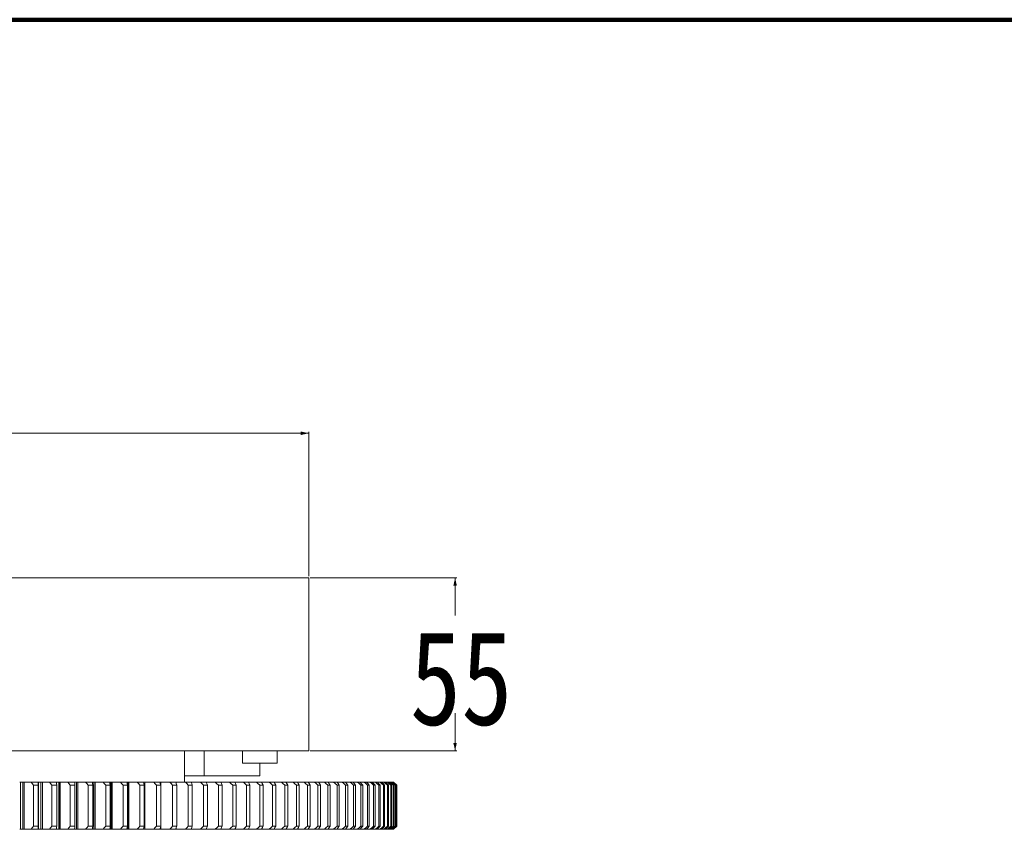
# Model space of a CAD drawing. Header units: millimetres. Extents: x 0 to 3066, y -1 to 2172.
# Tile 30 of 31: x 1889 to 2202, y 1914 to 2172. Entities that reach past the tile are written whole.
import ezdxf
from ezdxf.lldxf.tags import DXFTag

# ---------------------------------------------------------------- set-up
doc = ezdxf.new("R2010")
doc.units = ezdxf.units.MM
doc.layers.add('1', color=7, linetype='Continuous', true_color=0xffffff)
doc.styles.add('宋体', font='SimSun.ttf')
tags = doc.linetypes.add('DASHED', pattern=[25.72, 12.86, -12.86]).pattern_tags.tags
tags[6:7] = [DXFTag(74, 4), DXFTag(75, 0), DXFTag(340, '0'), DXFTag(46, 0.0), DXFTag(50, 0.0), DXFTag(44, 0.0), DXFTag(45, 0.0)]
tags[4:5] = [DXFTag(74, 4), DXFTag(75, 0), DXFTag(340, '0'), DXFTag(46, 0.0), DXFTag(50, 0.0), DXFTag(44, 0.0), DXFTag(45, 0.0)]
doc.dimstyles.get("Standard").update_dxf_attribs({"dimtxt": 0.18, "dimasz": 0.18, "dimexe": 0.18, "dimexo": 0.0625, "dimgap": 0.09, "dimtad": 0, "dimtih": 1, "dimtoh": 1, "dimdec": 4, "dimzin": 0, "dimdsep": 46, "dimtxsty": 'Standard', "dimcen": 0.09, "dimadec": 0, "dimazin": 0, "dimtfac": 1, "dimtdec": 4, "dimtofl": 0, "dimtmove": 0, "dimatfit": 3, "dimfxl": 0, "dimtolj": 1, "dimtzin": 0, "dimarcsym": 0})

# ---------------------------------------------------------------- blocks, each defined once
blk = doc.blocks.new('_U3')
at = {"layer": '1', "color": 7, "lineweight": 13, "transparency": 16777216}
for p, q in [((1676.47, 1994.74), (1676.47, 2040.74)), ((1676.47, 2040.24), (1773.26, 2040.24)), ((1980.47, 2040.24), (1883.69, 2040.24)), ((1980.47, 1994.74), (1980.47, 2040.74))]:
    blk.add_line(p, q, dxfattribs=at)
for points in [[(1676.47, 2040.24), (1678.97, 2040.79), (1678.97, 2039.68)], [(1980.47, 2040.24), (1977.97, 2039.68), (1977.97, 2040.79)]]:
    blk.add_solid(points, dxfattribs=at)
at = {"layer": '1', "color": 7, "linetype": 'Continuous', "lineweight": 13, "transparency": 16777216, "char_height": 30, "attachment_point": 7, "line_spacing_factor": 1.019642, "style": '宋体'}
for s, insert in [('\\f宋体|b0|i0;\\W0.8000;%%c', (1775.35, 2020.45)), ('\\f宋体|b0|i0;\\W0.8000;304', (1835.35, 2020.45))]:
    blk.add_mtext(s, dxfattribs=dict(at, insert=insert))
blk = doc.blocks.new('_U13')
at = {"layer": '1', "color": 7, "lineweight": 13, "transparency": 16777216}
for p, q in [((1980.97, 1994.24), (2027.56, 1994.24)), ((2027.06, 1994.24), (2027.06, 1982.24)), ((2027.06, 1939.24), (2027.06, 1951.24)), ((1980.97, 1939.24), (2027.56, 1939.24))]:
    blk.add_line(p, q, dxfattribs=at)
for points in [[(2027.06, 1994.24), (2027.61, 1991.74), (2026.5, 1991.74)], [(2027.06, 1939.24), (2026.5, 1941.74), (2027.61, 1941.74)]]:
    blk.add_solid(points, dxfattribs=at)
at = {"layer": '1', "color": 7, "linetype": 'Continuous', "lineweight": 13, "transparency": 16777216, "insert": (2012.67, 1946.95), "char_height": 30, "attachment_point": 7, "line_spacing_factor": 1.019642, "style": '宋体'}
blk.add_mtext('\\f宋体|b0|i0;\\W0.8000;55', dxfattribs=at)

msp = doc.modelspace()

# ---------------------------------------------------------------- linework, layer by layer
at = {"layer": '1', "color": 7, "linetype": 'Continuous', "lineweight": 200}
msp.add_line((0, 2171.816), (3065.892, 2171.816), dxfattribs=at)
at = {"layer": '1', "color": 7, "linetype": 'Continuous', "lineweight": 13}
for p, q in [((1736.071, 1994.237), (1980.475, 1994.237)), ((1980.475, 1939.237), (1980.475, 1994.237)), ((1980.475, 1939.237), (1736.071, 1939.237)), ((1940.975, 1929.237), (1940.975, 1939.237)), ((1947.269, 1939.237), (1947.269, 1931.237)), ((1959.446, 1939.237), (1959.446, 1935.237)), ((1970.446, 1935.237), (1970.446, 1939.237)), ((1964.946, 1935.237), (1959.446, 1935.237)), ((1970.446, 1935.237), (1964.946, 1935.237)), ((1964.946, 1935.237), (1964.946, 1931.237)), ((1940.975, 1931.237), (1947.269, 1931.237)), ((1964.946, 1931.237), (1947.269, 1931.237)), ((1888.534, 1929.237), (1888.761, 1929.237)), ((1889.53, 1929.237), (1888.761, 1929.237)), ((1888.761, 1914.237), (1888.761, 1929.237)), ((1889.53, 1929.237), (1889.983, 1929.237)), ((1889.53, 1914.237), (1889.53, 1929.237)), ((1892.185, 1929.237), (1889.983, 1929.237)), ((1889.983, 1914.237), (1889.983, 1929.237)), ((1892.185, 1929.237), (1894.433, 1929.237)), ((1892.906, 1915.237), (1892.906, 1928.237)), ((1894.438, 1928.237), (1892.906, 1928.237)), ((1894.438, 1929.237), (1894.54, 1929.237)), ((1894.438, 1915.237), (1894.438, 1928.237)), ((1894.439, 1914.978), (1894.439, 1928.497)), ((1894.54, 1914.237), (1894.54, 1929.237)), ((1894.54, 1929.237), (1895.299, 1929.237)), ((1895.299, 1929.237), (1895.755, 1929.237)), ((1895.299, 1914.237), (1895.299, 1929.237)), ((1898.048, 1929.237), (1895.755, 1929.237)), ((1895.755, 1914.237), (1895.755, 1929.237)), ((1898.048, 1929.237), (1900.237, 1929.237)), ((1900.308, 1928.237), (1898.797, 1928.237)), ((1898.797, 1915.237), (1898.797, 1928.237)), ((1900.984, 1929.237), (1900.237, 1929.237)), ((1900.307, 1915.237), (1900.307, 1928.237)), ((1900.984, 1929.237), (1901.445, 1929.237)), ((1900.984, 1914.237), (1900.984, 1929.237)), ((1903.826, 1929.237), (1901.445, 1929.237)), ((1901.445, 1914.237), (1901.445, 1929.237)), ((1903.826, 1929.237), (1906.007, 1929.237)), ((1904.601, 1915.237), (1904.601, 1928.237)), ((1906.088, 1928.237), (1904.601, 1928.237)), ((1906.087, 1915.237), (1906.087, 1928.237)), ((1906.58, 1929.237), (1906.105, 1929.237)), ((1906.58, 1929.237), (1907.043, 1929.237)), ((1906.58, 1914.237), (1906.58, 1929.237)), ((1909.509, 1929.237), (1907.043, 1929.237)), ((1907.043, 1914.237), (1907.043, 1929.237)), ((1909.509, 1929.237), (1911.652, 1929.237)), ((1911.771, 1928.237), (1910.31, 1928.237)), ((1910.31, 1915.237), (1910.31, 1928.237)), ((1912.077, 1929.237), (1911.751, 1929.237)), ((1911.771, 1915.237), (1911.771, 1928.237)), ((1912.077, 1929.237), (1912.543, 1929.237)), ((1912.077, 1914.237), (1912.077, 1929.237)), ((1915.091, 1929.237), (1912.543, 1929.237)), ((1912.543, 1914.237), (1912.543, 1929.237)), ((1915.091, 1929.237), (1917.194, 1929.237)), ((1915.917, 1915.237), (1915.917, 1928.237)), ((1917.35, 1928.237), (1915.917, 1928.237)), ((1917.471, 1929.237), (1917.293, 1929.237)), ((1917.35, 1915.237), (1917.35, 1928.237)), ((1917.471, 1929.237), (1917.938, 1929.237)), ((1917.471, 1914.237), (1917.471, 1929.237)), ((1920.565, 1929.237), (1917.938, 1929.237)), ((1917.938, 1914.237), (1917.938, 1929.237)), ((1920.566, 1929.237), (1922.626, 1929.237)), ((1922.819, 1928.237), (1921.415, 1928.237)), ((1921.415, 1915.237), (1921.415, 1928.237)), ((1922.754, 1929.237), (1923.223, 1929.237)), ((1922.754, 1928.574), (1922.754, 1929.237)), ((1922.819, 1915.237), (1922.819, 1928.237)), ((1925.925, 1929.237), (1923.223, 1929.237)), ((1923.223, 1914.237), (1923.223, 1929.237)), ((1925.925, 1929.237), (1927.94, 1929.237)), ((1926.797, 1915.237), (1926.797, 1928.237)), ((1928.17, 1928.237), (1926.797, 1928.237)), ((1927.947, 1929.237), (1928.389, 1929.237)), ((1928.17, 1915.237), (1928.17, 1928.237)), ((1931.163, 1929.237), (1928.389, 1929.237)), ((1928.389, 1914.237), (1928.389, 1929.237)), ((1931.163, 1929.237), (1933.13, 1929.237)), ((1932.057, 1915.237), (1932.057, 1928.237)), ((1933.397, 1928.237), (1932.057, 1928.237)), ((1933.139, 1929.237), (1933.43, 1929.237)), ((1933.397, 1915.237), (1933.397, 1928.237)), ((1936.274, 1929.237), (1933.43, 1929.237)), ((1933.43, 1914.237), (1933.43, 1929.237)), ((1936.274, 1929.237), (1938.19, 1929.237)), ((1937.188, 1915.237), (1937.188, 1928.237)), ((1938.494, 1928.237), (1937.188, 1928.237)), ((1938.191, 1929.237), (1938.341, 1929.237)), ((1941.25, 1929.237), (1938.341, 1929.237)), ((1938.341, 1928.739), (1938.341, 1929.237)), ((1938.493, 1915.237), (1938.493, 1928.237)), ((1941.25, 1929.237), (1943.113, 1929.237)), ((1942.183, 1915.237), (1942.183, 1928.237)), ((1943.453, 1928.237), (1942.183, 1928.237)), ((1946.085, 1929.237), (1943.115, 1929.237)), ((1943.453, 1915.237), (1943.453, 1928.237)), ((1946.085, 1929.237), (1947.893, 1929.237)), ((1947.037, 1915.237), (1947.037, 1928.237)), ((1948.269, 1928.237), (1947.037, 1928.237)), ((1947.994, 1929.237), (1950.774, 1929.237)), ((1948.269, 1915.237), (1948.269, 1928.237)), ((1950.774, 1929.237), (1952.525, 1929.237)), ((1952.935, 1928.237), (1951.743, 1928.237)), ((1951.743, 1915.237), (1951.743, 1928.237)), ((1955.311, 1929.237), (1952.625, 1929.237)), ((1952.935, 1915.237), (1952.935, 1928.237)), ((1955.311, 1929.237), (1957.001, 1929.237)), ((1956.295, 1915.237), (1956.295, 1928.237)), ((1957.447, 1928.237), (1956.295, 1928.237)), ((1959.689, 1929.237), (1957.102, 1929.237)), ((1957.447, 1915.237), (1957.447, 1928.237)), ((1959.689, 1929.237), (1961.318, 1929.237)), ((1961.798, 1928.237), (1960.688, 1928.237)), ((1960.688, 1915.237), (1960.688, 1928.237)), ((1963.904, 1929.237), (1961.42, 1929.237)), ((1961.798, 1915.237), (1961.798, 1928.237)), ((1963.904, 1929.237), (1965.47, 1929.237)), ((1965.983, 1928.237), (1964.916, 1928.237)), ((1964.916, 1915.237), (1964.916, 1928.237)), ((1967.951, 1929.237), (1965.572, 1929.237)), ((1965.983, 1915.237), (1965.983, 1928.237)), ((1967.951, 1929.237), (1969.45, 1929.237)), ((1969.996, 1928.237), (1968.975, 1928.237)), ((1968.975, 1915.237), (1968.975, 1928.237)), ((1971.823, 1929.237), (1969.555, 1929.237)), ((1969.996, 1915.237), (1969.996, 1928.237)), ((1971.823, 1929.237), (1973.255, 1929.237)), ((1972.858, 1915.237), (1972.858, 1928.237)), ((1973.834, 1928.237), (1972.858, 1928.237)), ((1973.362, 1929.237), (1975.517, 1929.237)), ((1973.834, 1915.237), (1973.834, 1928.237)), ((1975.517, 1929.237), (1976.88, 1929.237)), ((1977.49, 1928.237), (1976.561, 1928.237)), ((1976.562, 1915.237), (1976.562, 1928.237)), ((1976.988, 1929.237), (1979.028, 1929.237)), ((1977.49, 1915.237), (1977.49, 1928.237)), ((1979.028, 1929.237), (1980.319, 1929.237)), ((1980.96, 1928.237), (1980.08, 1928.237)), ((1980.081, 1915.237), (1980.081, 1928.237)), ((1980.43, 1929.237), (1982.351, 1929.237)), ((1980.96, 1915.237), (1980.96, 1928.237)), ((1982.351, 1929.237), (1983.57, 1929.237)), ((1984.241, 1928.237), (1983.41, 1928.237)), ((1983.411, 1915.237), (1983.411, 1928.237)), ((1983.683, 1929.237), (1985.483, 1929.237)), ((1984.241, 1915.237), (1984.241, 1928.237)), ((1985.483, 1929.237), (1986.627, 1929.237)), ((1987.327, 1928.237), (1986.547, 1928.237)), ((1986.548, 1915.237), (1986.548, 1928.237)), ((1986.743, 1929.237), (1988.419, 1929.237)), ((1987.327, 1915.237), (1987.327, 1928.237)), ((1988.419, 1929.237), (1989.487, 1929.237)), ((1990.216, 1928.237), (1989.488, 1928.237)), ((1989.488, 1915.237), (1989.488, 1928.237)), ((1989.605, 1929.237), (1991.156, 1929.237)), ((1990.216, 1915.237), (1990.216, 1928.237)), ((1991.156, 1929.237), (1992.147, 1929.237)), ((1992.227, 1915.237), (1992.227, 1928.237)), ((1992.903, 1928.237), (1992.227, 1928.237)), ((1992.268, 1929.237), (1993.69, 1929.237)), ((1992.903, 1915.237), (1992.903, 1928.237)), ((1993.69, 1929.237), (1994.603, 1929.237)), ((1994.726, 1929.237), (1996.018, 1929.237)), ((1995.385, 1928.237), (1994.763, 1928.237)), ((1994.763, 1915.237), (1994.763, 1928.237)), ((1995.385, 1915.237), (1995.385, 1928.237)), ((1996.018, 1929.237), (1996.852, 1929.237)), ((1996.977, 1929.237), (1998.137, 1929.237)), ((1997.659, 1928.237), (1997.091, 1928.237)), ((1997.091, 1915.237), (1997.091, 1928.237)), ((1997.659, 1915.237), (1997.659, 1928.237)), ((1998.137, 1929.237), (1998.891, 1929.237)), ((1999.018, 1929.237), (2000.045, 1929.237)), ((1999.723, 1928.237), (1999.209, 1928.237)), ((1999.209, 1915.237), (1999.209, 1928.237)), ((1999.723, 1915.237), (1999.723, 1928.237)), ((2000.045, 1929.237), (2000.717, 1929.237)), ((2000.847, 1929.237), (2001.739, 1929.237)), ((2001.573, 1928.237), (2001.115, 1928.237)), ((2001.115, 1915.237), (2001.115, 1928.237)), ((2001.573, 1915.237), (2001.573, 1928.237)), ((2001.739, 1929.237), (2002.329, 1929.237)), ((2002.461, 1929.237), (2003.218, 1929.237)), ((2003.207, 1928.237), (2002.805, 1928.237)), ((2002.805, 1915.237), (2002.805, 1928.237)), ((2003.207, 1915.237), (2003.207, 1928.237)), ((2003.218, 1929.237), (2003.725, 1929.237)), ((2003.858, 1929.237), (2004.478, 1929.237)), ((2004.624, 1928.237), (2004.278, 1928.237)), ((2004.278, 1915.237), (2004.278, 1928.237)), ((2004.478, 1929.237), (2004.902, 1929.237)), ((2004.624, 1915.237), (2004.624, 1928.237)), ((2005.036, 1929.237), (2005.52, 1929.237)), ((2005.52, 1929.237), (2005.859, 1929.237)), ((2005.821, 1928.237), (2005.532, 1928.237)), ((2005.532, 1915.237), (2005.532, 1928.237)), ((2005.821, 1915.237), (2005.821, 1928.237)), ((2006.341, 1929.237), (2005.995, 1929.237)), ((2006.341, 1929.237), (2006.596, 1929.237)), ((2006.797, 1928.237), (2006.566, 1928.237)), ((2006.566, 1915.237), (2006.566, 1928.237)), ((2006.732, 1929.237), (2006.94, 1929.237)), ((2006.797, 1915.237), (2006.797, 1928.237)), ((2006.94, 1929.237), (2007.11, 1929.237)), ((2007.11, 1929.237), (2007.317, 1929.237)), ((2007.317, 1929.237), (2007.402, 1929.237)), ((2007.378, 1915.237), (2007.378, 1928.237)), ((2007.552, 1928.237), (2007.378, 1928.237)), ((2007.475, 1929.237), (2007.471, 1929.237)), ((2008.475, 1928.237), (2007.475, 1929.237)), ((2007.552, 1915.237), (2007.552, 1928.237)), ((2008.083, 1928.237), (2007.967, 1928.237)), ((2007.967, 1915.237), (2007.967, 1928.237)), ((2008.083, 1915.237), (2008.083, 1928.237)), ((2008.39, 1928.237), (2008.332, 1928.237)), ((2008.332, 1915.237), (2008.332, 1928.237)), ((2008.39, 1915.237), (2008.39, 1928.237)), ((2008.473, 1928.237), (2008.475, 1928.237)), ((2008.473, 1915.237), (2008.473, 1928.237)), ((2008.475, 1915.237), (2008.475, 1928.237)), ((1888.534, 1914.237), (1888.761, 1914.237)), ((1889.53, 1914.237), (1888.761, 1914.237)), ((1889.53, 1914.237), (1889.983, 1914.237)), ((1892.185, 1914.237), (1889.983, 1914.237)), ((1892.185, 1914.237), (1894.429, 1914.237)), ((1892.906, 1915.237), (1894.438, 1915.237)), ((1894.429, 1914.237), (1894.54, 1914.237)), ((1895.299, 1914.237), (1894.54, 1914.237)), ((1895.299, 1914.237), (1895.755, 1914.237)), ((1898.048, 1914.237), (1895.755, 1914.237)), ((1900.265, 1914.237), (1898.048, 1914.237)), ((1898.797, 1915.237), (1900.308, 1915.237)), ((1900.265, 1914.237), (1925.475, 1914.237)), ((1904.601, 1915.237), (1906.088, 1915.237)), ((1910.31, 1915.237), (1911.771, 1915.237)), ((1915.917, 1915.237), (1917.35, 1915.237)), ((1921.415, 1915.237), (1922.819, 1915.237)), ((1922.754, 1914.237), (1922.754, 1914.901)), ((1925.925, 1914.237), (1925.475, 1914.237)), ((1927.94, 1914.237), (1925.925, 1914.237)), ((1926.797, 1915.237), (1928.17, 1915.237)), ((1927.947, 1914.237), (1928.389, 1914.237)), ((1931.163, 1914.237), (1928.389, 1914.237)), ((1933.13, 1914.237), (1931.163, 1914.237)), ((1932.057, 1915.237), (1933.397, 1915.237)), ((1933.139, 1914.237), (1933.43, 1914.237)), ((1933.43, 1914.237), (1936.274, 1914.237)), ((1938.19, 1914.237), (1936.274, 1914.237)), ((1937.188, 1915.237), (1938.494, 1915.237)), ((1938.191, 1914.237), (1938.341, 1914.237)), ((1938.341, 1914.237), (1938.341, 1914.735)), ((1941.25, 1914.237), (1938.341, 1914.237)), ((1943.113, 1914.237), (1941.25, 1914.237)), ((1942.183, 1915.237), (1943.453, 1915.237)), ((1946.085, 1914.237), (1943.115, 1914.237)), ((1947.893, 1914.237), (1946.085, 1914.237)), ((1947.037, 1915.237), (1948.269, 1915.237)), ((1950.774, 1914.237), (1947.994, 1914.237)), ((1950.774, 1914.237), (1952.525, 1914.237)), ((1951.743, 1915.237), (1952.935, 1915.237)), ((1955.311, 1914.237), (1952.625, 1914.237)), ((1957.001, 1914.237), (1955.311, 1914.237)), ((1956.295, 1915.237), (1957.447, 1915.237)), ((1959.689, 1914.237), (1957.102, 1914.237)), ((1961.318, 1914.237), (1959.689, 1914.237)), ((1960.688, 1915.237), (1961.798, 1915.237)), ((1963.904, 1914.237), (1961.42, 1914.237)), ((1965.47, 1914.237), (1963.904, 1914.237)), ((1964.916, 1915.237), (1965.983, 1915.237)), ((1967.951, 1914.237), (1965.572, 1914.237)), ((1969.45, 1914.237), (1967.951, 1914.237)), ((1968.975, 1915.237), (1969.996, 1915.237)), ((1971.823, 1914.237), (1969.555, 1914.237)), ((1971.823, 1914.237), (1973.255, 1914.237)), ((1972.858, 1915.237), (1973.834, 1915.237)), ((1975.517, 1914.237), (1973.362, 1914.237)), ((1975.517, 1914.237), (1976.88, 1914.237)), ((1976.561, 1915.237), (1977.49, 1915.237)), ((1979.028, 1914.237), (1976.988, 1914.237)), ((1979.028, 1914.237), (1980.319, 1914.237)), ((1980.08, 1915.237), (1980.96, 1915.237)), ((1982.351, 1914.237), (1980.43, 1914.237)), ((1982.351, 1914.237), (1983.57, 1914.237)), ((1983.41, 1915.237), (1984.241, 1915.237)), ((1985.483, 1914.237), (1983.683, 1914.237)), ((1985.483, 1914.237), (1986.627, 1914.237)), ((1986.547, 1915.237), (1987.327, 1915.237)), ((1986.743, 1914.237), (1988.419, 1914.237)), ((1989.487, 1914.237), (1988.419, 1914.237)), ((1989.488, 1915.237), (1990.216, 1915.237)), ((1991.156, 1914.237), (1989.605, 1914.237)), ((1991.156, 1914.237), (1992.147, 1914.237)), ((1992.227, 1915.237), (1992.903, 1915.237)), ((1992.268, 1914.237), (1993.69, 1914.237)), ((1994.603, 1914.237), (1993.69, 1914.237)), ((1994.726, 1914.237), (1996.018, 1914.237)), ((1994.763, 1915.237), (1995.385, 1915.237)), ((1996.852, 1914.237), (1996.018, 1914.237)), ((1996.977, 1914.237), (1998.137, 1914.237)), ((1997.091, 1915.237), (1997.659, 1915.237)), ((1998.891, 1914.237), (1998.137, 1914.237)), ((1999.018, 1914.237), (2000.045, 1914.237)), ((1999.209, 1915.237), (1999.723, 1915.237)), ((2000.717, 1914.237), (2000.045, 1914.237)), ((2000.847, 1914.237), (2001.739, 1914.237)), ((2001.115, 1915.237), (2001.573, 1915.237)), ((2002.329, 1914.237), (2001.739, 1914.237)), ((2002.461, 1914.237), (2003.218, 1914.237)), ((2002.805, 1915.237), (2003.207, 1915.237)), ((2003.725, 1914.237), (2003.218, 1914.237)), ((2003.858, 1914.237), (2004.478, 1914.237)), ((2004.278, 1915.237), (2004.624, 1915.237)), ((2004.902, 1914.237), (2004.478, 1914.237)), ((2005.036, 1914.237), (2005.52, 1914.237)), ((2005.859, 1914.237), (2005.52, 1914.237)), ((2005.532, 1915.237), (2005.821, 1915.237)), ((2005.995, 1914.237), (2006.341, 1914.237)), ((2006.596, 1914.237), (2006.341, 1914.237)), ((2006.566, 1915.237), (2006.797, 1915.237)), ((2006.732, 1914.237), (2006.94, 1914.237)), ((2006.94, 1914.237), (2007.317, 1914.237)), ((2007.402, 1914.237), (2007.317, 1914.237)), ((2007.378, 1915.237), (2007.552, 1915.237)), ((2007.475, 1914.237), (2008.475, 1915.237)), ((2007.967, 1915.237), (2008.083, 1915.237)), ((2008.332, 1915.237), (2008.39, 1915.237)), ((2008.475, 1915.237), (2008.473, 1915.237))]:
    msp.add_line(p, q, dxfattribs=at)
at = {"layer": '1', "color": 7, "linetype": 'DASHED', "lineweight": 13}
for p, q in [((1901.249, 1914.237), (1901.249, 1929.237)), ((1917.721, 1914.237), (1917.721, 1929.237)), ((1922.999, 1914.237), (1922.999, 1929.237))]:
    msp.add_line(p, q, dxfattribs=at)
at = {"layer": '1', "color": 7, "linetype": 'Continuous', "lineweight": 13}
for points in [[(1892.906, 1928.237), (1892.5, 1928.797), (1892.185, 1929.237)], [(1894.438, 1928.237), (1894.438, 1928.797), (1894.433, 1929.237)], [(1898.797, 1928.237), (1898.376, 1928.797), (1898.048, 1929.237)], [(1900.307, 1928.237), (1900.286, 1928.797), (1900.265, 1929.237)], [(1904.601, 1928.237), (1904.165, 1928.797), (1903.825, 1929.237)], [(1906.087, 1928.237), (1906.045, 1928.797), (1906.007, 1929.237)], [(1910.31, 1928.237), (1909.859, 1928.797), (1909.509, 1929.237)], [(1911.771, 1928.237), (1911.707, 1928.797), (1911.653, 1929.237)], [(1915.917, 1928.237), (1915.453, 1928.797), (1915.091, 1929.237)], [(1917.35, 1928.237), (1917.265, 1928.797), (1917.194, 1929.237)], [(1921.415, 1928.237), (1920.938, 1928.797), (1920.565, 1929.237)], [(1922.819, 1928.237), (1922.713, 1928.797), (1922.626, 1929.237)], [(1926.797, 1928.237), (1926.307, 1928.797), (1925.925, 1929.237)], [(1928.17, 1928.237), (1928.043, 1928.797), (1927.94, 1929.237)], [(1932.057, 1928.237), (1931.555, 1928.797), (1931.163, 1929.237)], [(1933.397, 1928.237), (1933.25, 1928.797), (1933.13, 1929.237)], [(1937.188, 1928.237), (1936.674, 1928.797), (1936.274, 1929.237)], [(1938.493, 1928.237), (1938.325, 1928.797), (1938.19, 1929.237)], [(1942.183, 1928.237), (1941.659, 1928.797), (1941.25, 1929.237)], [(1943.452, 1928.237), (1943.264, 1928.797), (1943.113, 1929.237)], [(1947.037, 1928.237), (1946.502, 1928.797), (1946.085, 1929.237)], [(1948.268, 1928.237), (1948.06, 1928.797), (1947.893, 1929.237)], [(1951.743, 1928.237), (1951.199, 1928.797), (1950.774, 1929.237)], [(1952.935, 1928.237), (1952.707, 1928.797), (1952.525, 1929.237)], [(1956.295, 1928.237), (1955.742, 1928.797), (1955.311, 1929.237)], [(1957.447, 1928.237), (1957.199, 1928.797), (1957.002, 1929.237)], [(1960.688, 1928.237), (1960.128, 1928.797), (1959.689, 1929.237)], [(1961.798, 1928.237), (1961.531, 1928.797), (1961.318, 1929.237)], [(1964.916, 1928.237), (1964.349, 1928.797), (1963.904, 1929.237)], [(1965.983, 1928.237), (1965.697, 1928.797), (1965.47, 1929.237)], [(1968.975, 1928.237), (1968.4, 1928.797), (1967.951, 1929.237)], [(1969.996, 1928.237), (1969.692, 1928.797), (1969.45, 1929.237)], [(1972.858, 1928.237), (1972.278, 1928.797), (1971.823, 1929.237)], [(1973.833, 1928.237), (1973.511, 1928.797), (1973.255, 1929.237)], [(1976.561, 1928.237), (1975.976, 1928.797), (1975.517, 1929.237)], [(1977.49, 1928.237), (1977.15, 1928.797), (1976.88, 1929.237)], [(1980.08, 1928.237), (1979.49, 1928.797), (1979.028, 1929.237)], [(1980.96, 1928.237), (1980.603, 1928.797), (1980.319, 1929.237)], [(1983.41, 1928.237), (1982.817, 1928.797), (1982.351, 1929.237)], [(1984.241, 1928.237), (1983.867, 1928.797), (1983.57, 1929.237)], [(1986.547, 1928.237), (1985.951, 1928.797), (1985.483, 1929.237)], [(1987.327, 1928.237), (1986.937, 1928.797), (1986.627, 1929.237)], [(1989.488, 1928.237), (1988.889, 1928.797), (1988.419, 1929.237)], [(1990.216, 1928.237), (1989.809, 1928.797), (1989.488, 1929.237)], [(1992.227, 1928.237), (1991.626, 1928.797), (1991.156, 1929.237)], [(1992.903, 1928.237), (1992.481, 1928.797), (1992.147, 1929.237)], [(1994.763, 1928.237), (1994.161, 1928.797), (1993.69, 1929.237)], [(1995.385, 1928.237), (1994.948, 1928.797), (1994.603, 1929.237)], [(1997.091, 1928.237), (1996.489, 1928.797), (1996.018, 1929.237)], [(1997.659, 1928.237), (1997.208, 1928.797), (1996.852, 1929.237)], [(1999.209, 1928.237), (1998.608, 1928.797), (1998.137, 1929.237)], [(1999.722, 1928.237), (1999.258, 1928.797), (1998.891, 1929.237)], [(2001.115, 1928.237), (2000.515, 1928.797), (2000.045, 1929.237)], [(2001.573, 1928.237), (2001.095, 1928.797), (2000.717, 1929.237)], [(2002.805, 1928.237), (2002.208, 1928.797), (2001.739, 1929.237)], [(2003.207, 1928.237), (2002.717, 1928.797), (2002.329, 1929.237)], [(2004.278, 1928.237), (2003.684, 1928.797), (2003.218, 1929.237)], [(2004.624, 1928.237), (2004.121, 1928.797), (2003.725, 1929.237)], [(2005.532, 1928.237), (2004.942, 1928.797), (2004.478, 1929.237)], [(2005.821, 1928.237), (2005.307, 1928.797), (2004.902, 1929.237)], [(2006.566, 1928.237), (2005.98, 1928.797), (2005.52, 1929.237)], [(2006.797, 1928.237), (2006.273, 1928.797), (2005.859, 1929.237)], [(2007.378, 1928.237), (2006.797, 1928.797), (2006.341, 1929.237)], [(2007.551, 1928.237), (2007.017, 1928.797), (2006.596, 1929.237)], [(2007.967, 1928.237), (2007.392, 1928.797), (2006.94, 1929.237)], [(2008.082, 1928.237), (2007.539, 1928.797), (2007.11, 1929.237)], [(2008.332, 1928.237), (2007.764, 1928.797), (2007.317, 1929.237)], [(2008.39, 1928.237), (2007.837, 1928.797), (2007.402, 1929.237)], [(2008.473, 1928.237), (2007.912, 1928.797), (2007.471, 1929.237)], [(1892.185, 1914.237), (1892.586, 1914.798), (1892.906, 1915.237)], [(1894.433, 1914.237), (1894.438, 1914.798), (1894.438, 1915.237)], [(1898.048, 1914.237), (1898.466, 1914.798), (1898.797, 1915.237)], [(1900.265, 1914.237), (1900.291, 1914.798), (1900.307, 1915.237)], [(1903.825, 1914.237), (1904.258, 1914.798), (1904.601, 1915.237)], [(1906.007, 1914.237), (1906.054, 1914.798), (1906.087, 1915.237)], [(1909.509, 1914.237), (1909.956, 1914.798), (1910.31, 1915.237)], [(1911.653, 1914.237), (1911.721, 1914.798), (1911.771, 1915.237)], [(1915.091, 1914.237), (1915.552, 1914.798), (1915.917, 1915.237)], [(1917.194, 1914.237), (1917.284, 1914.798), (1917.35, 1915.237)], [(1920.565, 1914.237), (1921.04, 1914.798), (1921.415, 1915.237)], [(1922.626, 1914.237), (1922.736, 1914.798), (1922.819, 1915.237)], [(1925.925, 1914.237), (1926.412, 1914.798), (1926.797, 1915.237)], [(1927.94, 1914.237), (1928.071, 1914.798), (1928.17, 1915.237)], [(1931.163, 1914.237), (1931.662, 1914.798), (1932.057, 1915.237)], [(1933.13, 1914.237), (1933.282, 1914.798), (1933.397, 1915.237)], [(1936.274, 1914.237), (1936.784, 1914.798), (1937.188, 1915.237)], [(1938.19, 1914.237), (1938.362, 1914.798), (1938.493, 1915.237)], [(1941.25, 1914.237), (1941.771, 1914.798), (1942.183, 1915.237)], [(1943.113, 1914.237), (1943.305, 1914.798), (1943.452, 1915.237)], [(1946.085, 1914.237), (1946.617, 1914.798), (1947.037, 1915.237)], [(1947.893, 1914.237), (1948.105, 1914.798), (1948.268, 1915.237)], [(1950.774, 1914.237), (1951.315, 1914.798), (1951.743, 1915.237)], [(1952.525, 1914.237), (1952.757, 1914.798), (1952.935, 1915.237)], [(1955.311, 1914.237), (1955.861, 1914.798), (1956.295, 1915.237)], [(1957.002, 1914.237), (1957.253, 1914.798), (1957.447, 1915.237)], [(1959.689, 1914.237), (1960.247, 1914.798), (1960.688, 1915.237)], [(1961.318, 1914.237), (1961.589, 1914.798), (1961.798, 1915.237)], [(1963.904, 1914.237), (1964.47, 1914.798), (1964.916, 1915.237)], [(1965.47, 1914.237), (1965.759, 1914.798), (1965.983, 1915.237)], [(1967.951, 1914.237), (1968.523, 1914.798), (1968.975, 1915.237)], [(1969.45, 1914.237), (1969.758, 1914.798), (1969.996, 1915.237)], [(1971.823, 1914.237), (1972.402, 1914.798), (1972.858, 1915.237)], [(1973.255, 1914.237), (1973.581, 1914.798), (1973.833, 1915.237)], [(1975.517, 1914.237), (1976.101, 1914.798), (1976.561, 1915.237)], [(1976.88, 1914.237), (1977.223, 1914.798), (1977.49, 1915.237)], [(1979.028, 1914.237), (1979.617, 1914.798), (1980.08, 1915.237)], [(1980.319, 1914.237), (1980.68, 1914.798), (1980.96, 1915.237)], [(1982.351, 1914.237), (1982.944, 1914.798), (1983.41, 1915.237)], [(1983.57, 1914.237), (1983.947, 1914.798), (1984.241, 1915.237)], [(1985.483, 1914.237), (1986.078, 1914.798), (1986.547, 1915.237)], [(1986.627, 1914.237), (1987.021, 1914.798), (1987.327, 1915.237)], [(1988.419, 1914.237), (1989.017, 1914.798), (1989.488, 1915.237)], [(1989.488, 1914.237), (1989.897, 1914.798), (1990.216, 1915.237)], [(1991.156, 1914.237), (1991.755, 1914.798), (1992.227, 1915.237)], [(1992.147, 1914.237), (1992.572, 1914.798), (1992.903, 1915.237)], [(1993.69, 1914.237), (1994.29, 1914.798), (1994.763, 1915.237)], [(1994.603, 1914.237), (1995.042, 1914.798), (1995.385, 1915.237)], [(1996.018, 1914.237), (1996.618, 1914.798), (1997.091, 1915.237)], [(1996.852, 1914.237), (1997.305, 1914.798), (1997.659, 1915.237)], [(1998.137, 1914.237), (1998.737, 1914.798), (1999.209, 1915.237)], [(1998.891, 1914.237), (1999.358, 1914.798), (1999.722, 1915.237)], [(2000.045, 1914.237), (2000.644, 1914.798), (2001.115, 1915.237)], [(2000.717, 1914.237), (2001.197, 1914.798), (2001.573, 1915.237)], [(2001.739, 1914.237), (2002.336, 1914.798), (2002.805, 1915.237)], [(2002.329, 1914.237), (2002.822, 1914.798), (2003.207, 1915.237)], [(2003.218, 1914.237), (2003.812, 1914.798), (2004.278, 1915.237)], [(2003.725, 1914.237), (2004.229, 1914.798), (2004.624, 1915.237)], [(2004.478, 1914.237), (2005.069, 1914.798), (2005.532, 1915.237)], [(2004.902, 1914.237), (2005.418, 1914.798), (2005.821, 1915.237)], [(2005.52, 1914.237), (2006.106, 1914.798), (2006.566, 1915.237)], [(2005.859, 1914.237), (2006.385, 1914.798), (2006.797, 1915.237)], [(2006.341, 1914.237), (2006.922, 1914.798), (2007.378, 1915.237)], [(2006.596, 1914.237), (2007.132, 1914.798), (2007.551, 1915.237)], [(2006.94, 1914.237), (2007.515, 1914.798), (2007.967, 1915.237)], [(2007.11, 1914.237), (2007.655, 1914.798), (2008.082, 1915.237)], [(2007.317, 1914.237), (2007.886, 1914.798), (2008.332, 1915.237)], [(2007.402, 1914.237), (2007.956, 1914.798), (2008.39, 1915.237)], [(2007.471, 1914.237), (2008.032, 1914.798), (2008.473, 1915.237)]]:
    msp.add_lwpolyline(points, dxfattribs=at)

# ---------------------------------------------------------------- dimensions: what is measured, and where the dimension line sits
dim = msp.add_linear_dim(base=(1980.475, 2040.237), p1=(1676.475, 1994.237), p2=(1980.475, 1994.237), dimstyle='Standard', override={"dimtxt": 30, "dimasz": 2.5, "dimexe": 0.5, "dimexo": 0.5, "dimgap": 0.5, "dimtih": 1, "dimtoh": 1, "dimdec": 2, "dimlfac": 1, "dimzin": 8, "dimdsep": 46, "dimlunit": 2, "dimpost": '%%c<>', "dimtxsty": '宋体', "dimsah": 1, "dimse1": 0, "dimse2": 0, "dimsd1": 0, "dimsd2": 0, "dimclrd": 7, "dimclre": 7, "dimclrt": 7, "dimtol": 0, "dimtm": -0.05, "dimtfac": 0.116667, "dimtdec": 2, "dimtofl": 1, "dimtmove": 0, "dimtzin": 8, "dimlwd": 13, "dimlwe": 13}, dxfattribs=at)
dim.commit()
dim.dimension.update_dxf_attribs({"geometry": '_U3', "text_midpoint": (1828.475, 2040.237), "dimtype": 160})
dim = msp.add_linear_dim(base=(2027.057, 1939.237), p1=(1980.475, 1994.237), p2=(1980.475, 1939.237), angle=90, dimstyle='Standard', override={"dimtxt": 30, "dimasz": 2.5, "dimexe": 0.5, "dimexo": 0.5, "dimgap": 0.5, "dimtih": 1, "dimtoh": 1, "dimdec": 2, "dimlfac": 1, "dimzin": 8, "dimdsep": 46, "dimlunit": 2, "dimtxsty": '宋体', "dimsah": 1, "dimse1": 0, "dimse2": 0, "dimsd1": 0, "dimsd2": 0, "dimclrd": 7, "dimclre": 7, "dimclrt": 7, "dimtol": 0, "dimtm": -0.05, "dimtfac": 0.116667, "dimtdec": 2, "dimtofl": 1, "dimtmove": 0, "dimtzin": 8, "dimlwd": 13, "dimlwe": 13}, dxfattribs=at)
dim.commit()
dim.dimension.update_dxf_attribs({"geometry": '_U13', "text_midpoint": (2027.057, 1966.737), "dimtype": 160})

doc.saveas('drawing.dxf')
